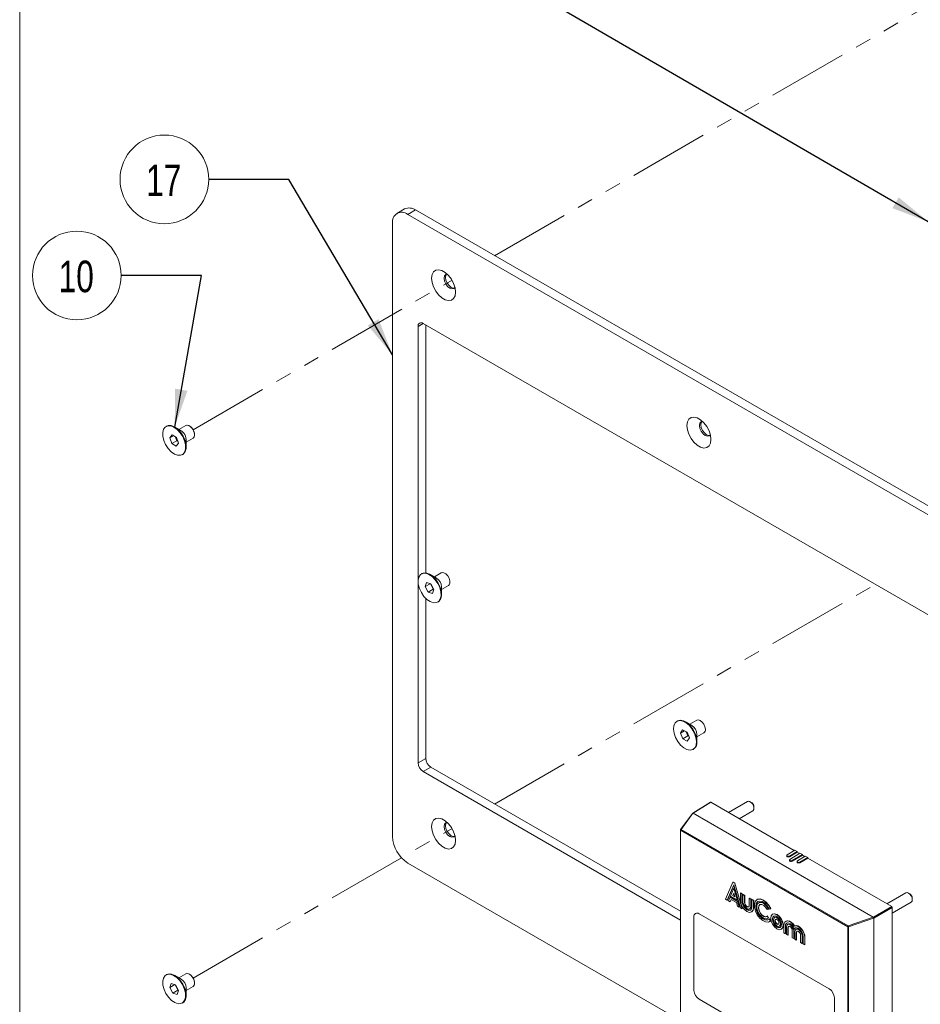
# Paper-space layout 'Sheet2' of a CAD drawing. Header units: millimetres. Extents: x 0 to 420, y 0 to 297.
# Tile 12 of 36: x 7 to 78, y 101 to 179. Entities that reach past the tile are written whole.
import ezdxf

# ---------------------------------------------------------------- set-up
doc = ezdxf.new("R2010")
doc.units = ezdxf.units.MM
doc.linetypes.add('PHANTOM', pattern=[12.7, 6.35, -1.27, 1.27, -1.27, 1.27, -1.27])
doc.styles.add('SLDTEXTSTYLE0', font='TXT', dxfattribs={"width": 0.75})
doc.dimstyles.new('SLDDIMSTYLE3', dxfattribs={"dimtxt": 0.18, "dimasz": 3, "dimexe": 0, "dimexo": 0.0625, "dimgap": 0, "dimtad": 0, "dimtih": 1, "dimtoh": 1, "dimdec": 0, "dimrnd": 1e-09, "dimzin": 0, "dimdsep": 46, "dimtxsty": 'Standard', "dimsah": 1, "dimcen": 0.09, "dimadec": 0, "dimazin": 0, "dimtfac": 3, "dimtdec": 0, "dimtofl": 0, "dimtmove": 0, "dimatfit": 3, "dimfxl": 1, "dimfrac": 2, "dimtolj": 1, "dimtzin": 0, "dimarcsym": 0})

# ---------------------------------------------------------------- blocks, each defined once
blk = doc.blocks.new('SW_NOTE_29')
at = {"color": 0, "linetype": 'Continuous', "lineweight": 0}
blk.add_circle((-3.506, 0), 3.506, dxfattribs=at)
at = {"color": 0, "linetype": 'Continuous', "lineweight": 0, "insert": (-3.556, 1.176), "char_height": 2.5, "attachment_point": 2, "style": 'SLDTEXTSTYLE0'}
blk.add_mtext('17', dxfattribs=at)
blk = doc.blocks.new('SW_NOTE_30')
at = {"color": 0, "linetype": 'Continuous', "lineweight": 0}
blk.add_circle((-3.506, 0), 3.506, dxfattribs=at)
at = {"color": 0, "linetype": 'Continuous', "lineweight": 0, "insert": (-3.556, 1.176), "char_height": 2.5, "attachment_point": 2, "style": 'SLDTEXTSTYLE0'}
blk.add_mtext('10', dxfattribs=at)

psp = doc.layouts.new('Sheet2')

# ---------------------------------------------------------------- linework, layer by layer
at = {"color": 7, "linetype": 'Continuous', "lineweight": 0}
psp.add_line((7, 7), (7, 290), dxfattribs=at)
at = {"color": 7, "linetype": 'PHANTOM', "lineweight": 0}
for p, q in [((44.571, 160.046), (85.302, 183.56)), ((20.718, 146.277), (41.201, 158.101)), ((44.571, 116.653), (74.678, 134.034)), ((20.718, 102.883), (41.201, 114.708))]:
    psp.add_line(p, q, dxfattribs=at)
at = {"color": 7, "linetype": 'Continuous', "lineweight": 15}
for p, q in [((37.45, 163.747), (36.844, 163.397)), ((38.307, 163.662), (37.701, 163.312)), ((104.573, 125.408), (38.307, 163.662)), ((103.967, 125.058), (37.701, 163.312)), ((36.489, 162.612), (36.489, 114.087)), ((38.509, 154.447), (38.509, 119.919)), ((102.755, 117.826), (38.913, 154.681)), ((39.115, 154.564), (39.115, 134.943)), ((18.618, 146.549), (18.577, 146.525)), ((19.766, 146.193), (19.261, 146.485)), ((20.147, 146.607), (19.598, 146.29)), ((19.053, 145.863), (18.87, 145.624)), ((19.166, 145.795), (18.87, 145.624)), ((19.403, 145.651), (19.053, 145.863)), ((18.87, 145.624), (19.038, 145.173)), ((19.442, 145.406), (19.038, 145.173)), ((19.038, 145.173), (19.387, 144.96)), ((19.336, 145.692), (19.442, 145.406)), ((19.387, 144.96), (19.57, 145.2)), ((19.57, 145.2), (19.403, 145.651)), ((19.442, 145.406), (19.509, 145.365)), ((20.17, 145.3), (20.718, 145.617)), ((20.17, 144.91), (20.17, 145.494)), ((19.863, 144.298), (19.903, 144.322)), ((38.821, 134.886), (38.78, 134.862)), ((39.969, 134.53), (39.464, 134.822)), ((40.35, 134.944), (39.801, 134.627)), ((39.191, 134.185), (39.081, 133.865)), ((39.47, 134.09), (39.081, 133.865)), ((39.533, 134.069), (39.191, 134.185)), ((39.493, 134.083), (39.717, 133.662)), ((39.766, 133.633), (39.533, 134.069)), ((39.081, 133.865), (39.313, 133.429)), ((39.717, 133.662), (39.313, 133.429)), ((39.313, 133.429), (39.656, 133.313)), ((39.656, 133.313), (39.766, 133.633)), ((39.717, 133.662), (39.758, 133.649)), ((40.373, 133.637), (40.921, 133.954)), ((40.373, 133.247), (40.373, 133.831)), ((39.115, 132.939), (39.115, 120.269)), ((40.066, 132.635), (40.106, 132.659)), ((59.024, 123.223), (58.983, 123.199)), ((60.172, 122.867), (59.667, 123.159)), ((60.553, 123.281), (60.004, 122.964)), ((59.441, 122.536), (59.277, 122.273)), ((59.591, 122.455), (59.277, 122.273)), ((59.79, 122.348), (59.441, 122.536)), ((59.734, 122.379), (59.866, 122.057)), ((59.976, 121.898), (59.79, 122.348)), ((59.277, 122.273), (59.462, 121.824)), ((59.866, 122.057), (59.462, 121.824)), ((59.462, 121.824), (59.812, 121.636)), ((59.812, 121.636), (59.976, 121.898)), ((59.866, 122.057), (59.923, 122.027)), ((60.576, 121.974), (61.124, 122.291)), ((60.576, 121.584), (60.576, 122.168)), ((60.269, 120.972), (60.309, 120.996)), ((38.509, 119.919), (39.115, 120.269)), ((39.519, 119.569), (38.913, 119.219)), ((38.913, 119.219), (59.268, 107.469)), ((39.519, 119.569), (59.268, 108.169)), ((61.638, 116.798), (60.238, 115.932)), ((61.667, 116.795), (60.267, 115.93)), ((68.274, 112.982), (61.667, 116.795)), ((64.569, 116.855), (63.067, 115.988)), ((63.924, 115.493), (64.998, 116.113)), ((64.884, 116.775), (64.783, 116.834)), ((65.086, 116.309), (65.086, 116.425)), ((60.218, 115.913), (59.279, 114.634)), ((60.261, 115.924), (59.322, 114.645)), ((60.223, 115.919), (60.22, 115.915)), ((74.521, 107.692), (60.261, 115.924)), ((60.264, 115.925), (60.267, 115.93)), ((60.264, 115.925), (74.523, 107.693)), ((59.268, 114.6), (59.268, 83.222)), ((72.504, 106.945), (59.285, 114.577)), ((59.285, 114.577), (59.285, 83.199)), ((59.322, 114.645), (72.541, 107.013)), ((67.716, 112.637), (68.313, 113.006)), ((68.513, 112.89), (68.313, 113.006)), ((67.681, 112.586), (67.681, 112.539)), ((67.893, 112.227), (67.893, 112.18)), ((68.513, 112.89), (67.896, 112.534)), ((67.896, 112.534), (67.897, 112.487)), ((68.514, 112.843), (67.897, 112.487)), ((67.929, 112.277), (68.724, 112.769)), ((68.924, 112.653), (68.101, 112.178)), ((68.925, 112.606), (68.103, 112.131)), ((68.514, 112.843), (68.513, 112.89)), ((68.685, 112.744), (68.514, 112.843)), ((68.539, 112.163), (69.135, 112.531)), ((69.335, 112.415), (68.718, 112.059)), ((69.336, 112.368), (68.72, 112.012)), ((68.724, 112.769), (68.924, 112.653)), ((68.925, 112.606), (68.924, 112.653)), ((69.096, 112.507), (68.925, 112.606)), ((69.135, 112.531), (69.335, 112.415)), ((69.336, 112.368), (69.335, 112.415)), ((75.981, 108.533), (69.336, 112.368)), ((37.701, 111.987), (59.268, 99.537)), ((68.101, 112.178), (68.103, 112.131)), ((68.503, 112.111), (68.503, 112.065)), ((68.718, 112.059), (68.72, 112.012)), ((62.843, 109.119), (63.418, 110.466)), ((63.491, 110.256), (62.973, 109.044)), ((63.497, 110.235), (62.993, 109.055)), ((63.491, 109.99), (63.227, 109.373)), ((63.418, 110.466), (63.439, 110.478)), ((63.418, 110.466), (63.564, 110.382)), ((63.439, 110.478), (63.584, 110.394)), ((64.009, 108.445), (63.491, 110.256)), ((63.491, 109.99), (63.511, 110.001)), ((63.755, 109.068), (63.491, 109.99)), ((63.775, 109.08), (63.511, 110.001)), ((63.564, 110.382), (63.584, 110.394)), ((63.564, 110.382), (64.14, 108.37)), ((63.584, 110.394), (64.16, 108.382)), ((62.973, 109.044), (62.843, 109.119)), ((63.194, 109.294), (63.064, 108.991)), ((63.194, 109.294), (63.214, 109.306)), ((63.788, 108.951), (63.194, 109.294)), ((63.195, 108.916), (63.276, 109.106)), ((63.809, 108.962), (63.214, 109.306)), ((63.215, 108.927), (63.288, 109.099)), ((63.227, 109.373), (63.755, 109.068)), ((63.276, 109.106), (63.706, 108.858)), ((63.491, 109.609), (63.406, 109.41)), ((63.406, 109.41), (63.426, 109.421)), ((63.406, 109.41), (63.576, 109.311)), ((63.497, 109.588), (63.426, 109.421)), ((63.426, 109.421), (63.568, 109.339)), ((63.576, 109.311), (63.491, 109.609)), ((64.012, 109.605), (64.032, 109.617)), ((64.012, 109.605), (64.134, 109.535)), ((64.012, 109.038), (64.012, 109.605)), ((64.032, 109.617), (64.154, 109.547)), ((64.134, 109.535), (64.154, 109.547)), ((64.134, 109.535), (64.134, 108.968)), ((64.154, 109.547), (64.154, 108.98)), ((64.218, 109.486), (64.239, 109.498)), ((64.218, 109.486), (64.34, 109.416)), ((64.218, 109.486), (64.218, 108.919)), ((64.239, 109.498), (64.36, 109.428)), ((64.34, 109.416), (64.36, 109.428)), ((64.34, 109.416), (64.34, 108.849)), ((64.36, 109.428), (64.36, 108.861)), ((64.715, 109.199), (64.736, 109.211)), ((64.715, 109.199), (64.715, 108.633)), ((64.715, 109.199), (64.837, 109.129)), ((64.736, 109.211), (64.857, 109.141)), ((64.837, 109.129), (64.857, 109.141)), ((64.837, 109.129), (64.837, 108.563)), ((64.857, 109.141), (64.857, 108.574)), ((64.921, 109.081), (64.942, 109.092)), ((64.942, 109.092), (65.063, 109.022)), ((65.337, 109.1), (65.317, 109.088)), ((77.095, 109.624), (75.593, 108.757)), ((77.41, 109.544), (77.309, 109.603)), ((77.612, 109.078), (77.612, 109.194)), ((62.973, 109.044), (62.993, 109.055)), ((63.064, 108.991), (63.195, 108.916)), ((63.195, 108.916), (63.215, 108.927)), ((63.706, 108.858), (63.788, 108.573)), ((63.755, 109.068), (63.775, 109.08)), ((63.788, 108.951), (63.809, 108.962)), ((63.918, 108.498), (63.788, 108.951)), ((63.788, 108.573), (63.918, 108.498)), ((63.938, 108.51), (63.809, 108.962)), ((63.918, 108.498), (63.938, 108.51)), ((64.14, 108.37), (64.009, 108.445)), ((64.134, 108.968), (64.154, 108.98)), ((64.14, 108.37), (64.16, 108.382)), ((64.34, 108.849), (64.36, 108.861)), ((64.746, 108.362), (64.766, 108.374)), ((64.837, 108.563), (64.857, 108.574)), ((64.921, 109.081), (65.043, 109.011)), ((64.921, 109.081), (64.921, 108.514)), ((65.043, 109.011), (65.063, 109.022)), ((65.043, 109.011), (65.043, 108.444)), ((65.043, 108.444), (65.063, 108.455)), ((65.063, 109.022), (65.063, 108.455)), ((65.483, 108.848), (65.463, 108.836)), ((66.226, 108.326), (66.127, 108.3)), ((66.226, 108.326), (66.246, 108.338)), ((66.392, 108.369), (66.294, 108.344)), ((66.392, 108.369), (66.413, 108.381)), ((74.531, 107.696), (75.981, 108.533)), ((76.021, 108.463), (74.571, 107.626)), ((76.021, 108.014), (77.524, 108.882)), ((76.021, 74.667), (76.021, 108.463)), ((60.339, 107.736), (60.339, 101.903)), ((71.046, 102.021), (60.743, 107.969)), ((64.892, 108.11), (64.912, 108.122)), ((66.127, 107.782), (66.148, 107.794)), ((66.226, 107.644), (66.127, 107.782)), ((66.246, 107.655), (66.148, 107.794)), ((66.174, 107.604), (66.194, 107.615)), ((66.194, 107.615), (66.246, 107.655)), ((66.226, 107.644), (66.246, 107.655)), ((66.294, 107.546), (66.314, 107.558)), ((66.392, 107.407), (66.294, 107.546)), ((66.413, 107.419), (66.314, 107.558)), ((66.581, 107.94), (66.561, 107.928)), ((66.726, 107.688), (66.706, 107.676)), ((72.541, 107.013), (74.521, 107.692)), ((74.549, 107.617), (72.569, 106.939)), ((74.531, 107.696), (74.523, 107.693)), ((74.549, 107.617), (74.556, 107.619)), ((74.556, 73.886), (74.556, 107.619)), ((74.571, 107.626), (74.571, 73.892)), ((66.32, 107.351), (66.34, 107.363)), ((66.34, 107.363), (66.413, 107.419)), ((66.392, 107.407), (66.413, 107.419)), ((67.1, 106.993), (67.121, 107.005)), ((67.246, 106.741), (67.266, 106.752)), ((67.449, 107.051), (67.449, 106.46)), ((67.57, 106.981), (67.59, 106.993)), ((67.57, 106.39), (67.57, 106.981)), ((67.59, 106.401), (67.59, 106.993)), ((67.614, 107.383), (67.594, 107.371)), ((67.655, 106.932), (67.655, 106.341)), ((67.759, 107.13), (67.739, 107.118)), ((67.776, 106.862), (67.796, 106.874)), ((67.776, 106.271), (67.776, 106.862)), ((67.796, 106.282), (67.796, 106.874)), ((68.273, 106.999), (68.293, 107.011)), ((68.273, 106.775), (68.293, 106.786)), ((68.293, 106.786), (68.35, 106.847)), ((68.42, 106.749), (68.4, 106.737)), ((72.504, 75.568), (72.504, 106.945)), ((72.569, 106.939), (72.569, 75.561)), ((67.449, 106.46), (67.57, 106.39)), ((67.57, 106.39), (67.59, 106.401)), ((67.655, 106.341), (67.776, 106.271)), ((67.776, 106.271), (67.796, 106.282)), ((68.109, 106.67), (68.109, 106.078)), ((68.109, 106.078), (68.231, 106.008)), ((68.231, 106.6), (68.251, 106.611)), ((68.231, 106.008), (68.231, 106.6)), ((68.231, 106.008), (68.251, 106.02)), ((68.251, 106.02), (68.251, 106.611)), ((68.316, 105.959), (68.316, 106.551)), ((68.437, 106.481), (68.457, 106.492)), ((68.437, 106.481), (68.437, 105.889)), ((68.457, 106.492), (68.457, 105.901)), ((68.77, 105.697), (68.77, 106.288)), ((68.891, 106.218), (68.912, 106.23)), ((68.891, 106.218), (68.891, 105.627)), ((68.912, 106.23), (68.912, 105.639)), ((68.976, 105.578), (68.976, 106.169)), ((69.097, 106.099), (69.118, 106.111)), ((69.097, 106.099), (69.097, 105.508)), ((69.118, 106.111), (69.118, 105.52)), ((68.437, 105.889), (68.316, 105.959)), ((68.437, 105.889), (68.457, 105.901)), ((68.891, 105.627), (68.77, 105.697)), ((68.891, 105.627), (68.912, 105.639)), ((69.097, 105.508), (68.976, 105.578)), ((69.097, 105.508), (69.118, 105.52)), ((18.618, 103.155), (18.577, 103.132)), ((19.766, 102.8), (19.261, 103.092)), ((20.147, 103.213), (19.598, 102.897)), ((18.988, 102.455), (18.877, 102.135)), ((19.267, 102.36), (18.877, 102.135)), ((18.877, 102.135), (19.11, 101.699)), ((19.33, 102.339), (18.988, 102.455)), ((19.29, 102.352), (19.514, 101.932)), ((19.563, 101.902), (19.33, 102.339)), ((20.17, 101.907), (20.718, 102.223)), ((20.17, 101.517), (20.17, 102.1)), ((19.514, 101.932), (19.11, 101.699)), ((19.11, 101.699), (19.453, 101.582)), ((19.453, 101.582), (19.563, 101.902)), ((19.514, 101.932), (19.554, 101.918)), ((71.45, 95.489), (71.45, 101.321)), ((19.863, 100.905), (19.903, 100.928)), ((60.743, 101.203), (71.046, 95.255))]:
    psp.add_line(p, q, dxfattribs=at)
at = {"color": 8, "linetype": 'Continuous', "lineweight": 15}
psp.add_line((38.913, 154.68), (38.509, 154.447), dxfattribs=at)
at = {"color": 7, "linetype": 'Continuous', "lineweight": 15, "flags": 128}
for points in [[(41.479, 157.165), (41.441, 157.496), (41.328, 157.845), (41.151, 158.183), (40.924, 158.483), (40.665, 158.721), (40.394, 158.877), (40.135, 158.939), (39.908, 158.901), (39.731, 158.767), (39.618, 158.548), (39.58, 158.262), (39.618, 157.931), (39.731, 157.582), (39.908, 157.244), (40.135, 156.944), (40.394, 156.706), (40.665, 156.55), (40.924, 156.488), (41.151, 156.526), (41.328, 156.66), (41.441, 156.879), (41.479, 157.165)], [(40.824, 158.586), (40.703, 158.556), (40.604, 158.443), (40.57, 158.262), (40.604, 158.041), (40.703, 157.814), (40.851, 157.615), (41.024, 157.474), (41.198, 157.414), (41.346, 157.443), (41.432, 157.532)], [(40.763, 158.58), (40.716, 158.507), (40.681, 158.326), (40.716, 158.105), (40.814, 157.878), (40.962, 157.679), (41.136, 157.538), (41.31, 157.478), (41.397, 157.483)], [(61.682, 145.502), (61.644, 145.834), (61.531, 146.182), (61.354, 146.52), (61.127, 146.82), (60.868, 147.058), (60.597, 147.214), (60.338, 147.276), (60.111, 147.238), (59.934, 147.105), (59.821, 146.885), (59.783, 146.599), (59.821, 146.268), (59.934, 145.919), (60.111, 145.581), (60.338, 145.281), (60.597, 145.043), (60.868, 144.887), (61.127, 144.825), (61.354, 144.863), (61.531, 144.997), (61.644, 145.216), (61.682, 145.502)], [(19.694, 146.034), (19.457, 146.289), (19.2, 146.473), (18.944, 146.571), (18.712, 146.576), (18.52, 146.486), (18.385, 146.309), (18.318, 146.059), (18.323, 145.757), (18.402, 145.427), (18.547, 145.096), (18.746, 144.79), (18.984, 144.535), (19.241, 144.351), (19.496, 144.252), (19.729, 144.248), (19.92, 144.338), (20.055, 144.515), (20.123, 144.765), (20.117, 145.067), (20.038, 145.397), (19.894, 145.728), (19.694, 146.034)], [(19.735, 146.057), (19.497, 146.312), (19.24, 146.497), (18.985, 146.595), (18.752, 146.599), (18.618, 146.549)], [(20.643, 146.388), (20.495, 146.536), (20.338, 146.62), (20.194, 146.626), (20.147, 146.607)], [(61.027, 146.923), (60.906, 146.893), (60.808, 146.78), (60.773, 146.599), (60.808, 146.378), (60.906, 146.151), (61.054, 145.952), (61.228, 145.811), (61.401, 145.751), (61.549, 145.78), (61.635, 145.869)], [(60.967, 146.917), (60.919, 146.844), (60.884, 146.663), (60.919, 146.442), (61.017, 146.215), (61.165, 146.016), (61.339, 145.876), (61.513, 145.815), (61.6, 145.82)], [(19.903, 144.322), (19.961, 144.361), (20.096, 144.539), (20.163, 144.788), (20.157, 145.09), (20.079, 145.42), (19.934, 145.752), (19.735, 146.057)], [(19.976, 146.003), (19.828, 146.152), (19.766, 146.193)], [(20.718, 145.617), (20.777, 145.669), (20.832, 145.809), (20.825, 145.994), (20.759, 146.198), (20.643, 146.388)], [(38.533, 134.051), (38.621, 133.719), (38.773, 133.39), (38.979, 133.089), (39.22, 132.843), (39.478, 132.669), (39.732, 132.583), (39.96, 132.592), (40.145, 132.694), (40.272, 132.882), (40.329, 133.14), (40.314, 133.447), (40.226, 133.779), (40.073, 134.108), (39.867, 134.408), (39.626, 134.655), (39.368, 134.829), (39.115, 134.915), (38.886, 134.906), (38.701, 134.804), (38.575, 134.616), (38.517, 134.358), (38.533, 134.051)], [(40.106, 132.659), (40.186, 132.717), (40.312, 132.905), (40.37, 133.163), (40.354, 133.47), (40.266, 133.802), (40.113, 134.132), (39.908, 134.432), (39.666, 134.679), (39.409, 134.852), (39.155, 134.938), (38.927, 134.929), (38.821, 134.886)], [(40.921, 133.954), (40.973, 133.997), (41.032, 134.132), (41.031, 134.315), (40.97, 134.518), (40.857, 134.71), (40.711, 134.863), (40.554, 134.953), (40.409, 134.966), (40.35, 134.944)], [(60.535, 121.599), (60.489, 121.919), (60.373, 122.253), (60.197, 122.574), (59.974, 122.855), (59.724, 123.074), (59.465, 123.212), (59.219, 123.26), (59.007, 123.212), (58.844, 123.073), (58.745, 122.854), (58.718, 122.573), (58.764, 122.253), (58.879, 121.919), (59.056, 121.598), (59.278, 121.317), (59.529, 121.098), (59.788, 120.96), (60.033, 120.912), (60.246, 120.96), (60.408, 121.099), (60.507, 121.318), (60.535, 121.599)], [(60.575, 121.622), (60.529, 121.943), (60.414, 122.277), (60.237, 122.597), (60.015, 122.878), (59.764, 123.097), (59.505, 123.236), (59.26, 123.283), (59.047, 123.235), (59.024, 123.223)], [(61.242, 122.569), (61.206, 122.767), (61.114, 122.968), (60.98, 123.141), (60.824, 123.26), (60.671, 123.307), (60.553, 123.281)], [(64.961, 116.665), (64.854, 116.784), (64.735, 116.857), (64.624, 116.873), (64.569, 116.855)], [(64.884, 116.775), (64.931, 116.742), (65.003, 116.663)], [(64.998, 116.113), (65.029, 116.137), (65.078, 116.233), (65.083, 116.366), (65.041, 116.518), (64.961, 116.665)], [(41.479, 113.772), (41.441, 114.103), (41.328, 114.452), (41.151, 114.79), (40.924, 115.09), (40.665, 115.328), (40.394, 115.484), (40.135, 115.545), (39.908, 115.508), (39.731, 115.374), (39.618, 115.155), (39.58, 114.868), (39.618, 114.537), (39.731, 114.189), (39.908, 113.85), (40.135, 113.551), (40.394, 113.313), (40.665, 113.157), (40.924, 113.095), (41.151, 113.133), (41.328, 113.266), (41.441, 113.485), (41.479, 113.772)], [(40.824, 115.193), (40.703, 115.163), (40.604, 115.049), (40.57, 114.868), (40.604, 114.648), (40.703, 114.42), (40.851, 114.221), (41.024, 114.081), (41.198, 114.021), (41.346, 114.049), (41.432, 114.139)], [(40.763, 115.186), (40.716, 115.113), (40.681, 114.933), (40.716, 114.712), (40.814, 114.484), (40.962, 114.286), (41.136, 114.145), (41.31, 114.085), (41.397, 114.09)], [(67.896, 112.534), (67.855, 112.518), (67.807, 112.512), (67.759, 112.517), (67.718, 112.533), (67.691, 112.556), (67.681, 112.585), (67.69, 112.613), (67.716, 112.637)], [(67.897, 112.487), (67.856, 112.471), (67.807, 112.465), (67.759, 112.47), (67.718, 112.486), (67.69, 112.51), (67.681, 112.538), (67.681, 112.539)], [(68.101, 112.178), (68.062, 112.162), (68.015, 112.156), (67.969, 112.161), (67.929, 112.176), (67.903, 112.199), (67.893, 112.226), (67.903, 112.254), (67.929, 112.277)], [(68.103, 112.131), (68.063, 112.115), (68.016, 112.109), (67.969, 112.114), (67.929, 112.129), (67.902, 112.153), (67.893, 112.18), (67.893, 112.18)], [(68.718, 112.059), (68.677, 112.043), (68.629, 112.037), (68.581, 112.043), (68.54, 112.058), (68.513, 112.082), (68.503, 112.11), (68.512, 112.138), (68.539, 112.163)], [(68.72, 112.012), (68.678, 111.996), (68.63, 111.99), (68.581, 111.996), (68.54, 112.012), (68.513, 112.035), (68.503, 112.064), (68.503, 112.065)], [(66.392, 108.369), (66.223, 108.658), (66.009, 108.898), (65.774, 109.063), (65.544, 109.133), (65.344, 109.102), (65.197, 108.973), (65.119, 108.76), (65.119, 108.487), (65.197, 108.184), (65.344, 107.885), (65.544, 107.623), (65.774, 107.428), (66.009, 107.321), (66.223, 107.314), (66.392, 107.407)], [(66.413, 108.381), (66.244, 108.67), (66.03, 108.91), (65.794, 109.074), (65.564, 109.145), (65.364, 109.114), (65.337, 109.1)], [(77.309, 109.603), (77.193, 109.643), (77.095, 109.624)], [(77.524, 108.882), (77.524, 108.882), (77.589, 108.957), (77.612, 109.078), (77.589, 109.225), (77.524, 109.376), (77.425, 109.509), (77.309, 109.603)], [(64.012, 109.038), (64.051, 108.788), (64.163, 108.531), (64.33, 108.305), (64.527, 108.146), (64.725, 108.078), (64.892, 108.11), (65.003, 108.239), (65.043, 108.444)], [(64.134, 108.968), (64.163, 108.777), (64.249, 108.58), (64.377, 108.408), (64.527, 108.286), (64.678, 108.234), (64.806, 108.259), (64.891, 108.357), (64.921, 108.514)], [(64.154, 108.98), (64.184, 108.789), (64.269, 108.592), (64.397, 108.419), (64.548, 108.298), (64.698, 108.245), (64.816, 108.265)], [(64.218, 108.919), (64.242, 108.769), (64.309, 108.615), (64.409, 108.48), (64.527, 108.384), (64.646, 108.343), (64.746, 108.362), (64.813, 108.44), (64.837, 108.563)], [(64.34, 108.849), (64.354, 108.758), (64.395, 108.664), (64.456, 108.582), (64.527, 108.524), (64.599, 108.499), (64.66, 108.511), (64.701, 108.558), (64.715, 108.633)], [(64.36, 108.861), (64.374, 108.77), (64.415, 108.676), (64.476, 108.594), (64.548, 108.536), (64.62, 108.511), (64.67, 108.517)], [(64.766, 108.374), (64.766, 108.374), (64.833, 108.451), (64.857, 108.574)], [(64.912, 108.122), (64.912, 108.122), (65.024, 108.25), (65.063, 108.455)], [(66.294, 108.344), (66.143, 108.599), (65.95, 108.806), (65.74, 108.938), (65.54, 108.978), (65.376, 108.922), (65.268, 108.776), (65.231, 108.559), (65.268, 108.299), (65.376, 108.029), (65.54, 107.783), (65.74, 107.592), (65.95, 107.482), (66.143, 107.466), (66.294, 107.546)], [(65.413, 108.945), (65.396, 108.934), (65.288, 108.788), (65.251, 108.571), (65.288, 108.311), (65.396, 108.04), (65.56, 107.794), (65.76, 107.604), (65.97, 107.494), (66.163, 107.478), (66.244, 107.506)], [(66.226, 108.326), (66.084, 108.56), (65.903, 108.743), (65.71, 108.85), (65.533, 108.863), (65.398, 108.781), (65.325, 108.616), (65.325, 108.393), (65.398, 108.144), (65.533, 107.906), (65.71, 107.715), (65.903, 107.598), (66.084, 107.573), (66.226, 107.644)], [(66.127, 108.3), (66.01, 108.491), (65.858, 108.635), (65.701, 108.707), (65.563, 108.695), (65.47, 108.6), (65.437, 108.44), (65.47, 108.242), (65.563, 108.039), (65.701, 107.868), (65.858, 107.758), (66.01, 107.728), (66.127, 107.782)], [(65.559, 108.693), (65.49, 108.612), (65.457, 108.452), (65.49, 108.253), (65.583, 108.051), (65.721, 107.88), (65.879, 107.77), (66.03, 107.739), (66.098, 107.758)], [(66.246, 108.338), (66.104, 108.571), (65.924, 108.755), (65.73, 108.861), (65.553, 108.874), (65.483, 108.848)], [(67.388, 107.055), (67.351, 107.29), (67.246, 107.532), (67.089, 107.745), (66.903, 107.894), (66.718, 107.959), (66.56, 107.928), (66.455, 107.807), (66.418, 107.614), (66.455, 107.379), (66.56, 107.136), (66.718, 106.924), (66.903, 106.775), (67.089, 106.71), (67.246, 106.741), (67.351, 106.862), (67.388, 107.055)], [(67.267, 107.125), (67.239, 107.301), (67.16, 107.483), (67.043, 107.642), (66.903, 107.754), (66.764, 107.803), (66.646, 107.78), (66.567, 107.689), (66.54, 107.544), (66.567, 107.368), (66.646, 107.186), (66.764, 107.027), (66.903, 106.915), (67.043, 106.866), (67.16, 106.889), (67.239, 106.98), (67.267, 107.125)], [(66.924, 106.926), (66.784, 107.038), (66.666, 107.198), (66.588, 107.379), (66.56, 107.556), (66.588, 107.701), (66.656, 107.785)], [(67.408, 107.066), (67.372, 107.302), (67.266, 107.544), (67.109, 107.756), (66.924, 107.906), (66.738, 107.971), (66.581, 107.94)], [(67.182, 107.174), (67.161, 107.309), (67.1, 107.448), (67.01, 107.57), (66.903, 107.656), (66.797, 107.693), (66.706, 107.676), (66.646, 107.606), (66.625, 107.495), (66.646, 107.36), (66.706, 107.221), (66.797, 107.099), (66.903, 107.013), (67.01, 106.975), (67.1, 106.993), (67.161, 107.063), (67.182, 107.174)], [(67.202, 107.185), (67.181, 107.321), (67.121, 107.46), (67.03, 107.582), (66.924, 107.668), (66.817, 107.705), (66.726, 107.688)], [(67.061, 107.243), (67.049, 107.32), (67.015, 107.399), (66.964, 107.468), (66.903, 107.516), (66.843, 107.537), (66.792, 107.527), (66.758, 107.488), (66.746, 107.425), (66.758, 107.349), (66.792, 107.27), (66.843, 107.201), (66.903, 107.152), (66.964, 107.132), (67.015, 107.141), (67.049, 107.181), (67.061, 107.243)], [(66.924, 107.164), (66.863, 107.213), (66.812, 107.282), (66.778, 107.361), (66.766, 107.437), (66.778, 107.5), (66.802, 107.532)], [(67.024, 107.148), (66.984, 107.143), (66.924, 107.164)], [(67.17, 106.895), (67.063, 106.878), (66.924, 106.926)], [(67.121, 107.005), (67.121, 107.005), (67.181, 107.074), (67.202, 107.185)], [(67.266, 106.752), (67.266, 106.752), (67.372, 106.873), (67.408, 107.066)], [(68.273, 106.999), (68.155, 107.158), (68.02, 107.285), (67.878, 107.369), (67.742, 107.403), (67.622, 107.385), (67.528, 107.316), (67.469, 107.201), (67.449, 107.051)], [(68.273, 106.775), (68.199, 106.931), (68.096, 107.07), (67.977, 107.175), (67.854, 107.235), (67.741, 107.244), (67.649, 107.201), (67.59, 107.11), (67.57, 106.981)], [(68.293, 107.011), (68.175, 107.17), (68.04, 107.296), (67.898, 107.38), (67.762, 107.415), (67.642, 107.396), (67.614, 107.383)], [(68.231, 106.6), (68.209, 106.74), (68.146, 106.883), (68.053, 107.009), (67.943, 107.098), (67.833, 107.137), (67.739, 107.118), (67.677, 107.047), (67.655, 106.932)], [(68.251, 106.611), (68.229, 106.751), (68.167, 106.895), (68.073, 107.021), (67.963, 107.11), (67.853, 107.148), (67.759, 107.13)], [(68.109, 106.67), (68.097, 106.751), (68.061, 106.834), (68.007, 106.907), (67.943, 106.958), (67.879, 106.981), (67.825, 106.97), (67.789, 106.928), (67.776, 106.862)], [(67.835, 106.975), (67.809, 106.94), (67.796, 106.874)], [(68.273, 106.999), (68.391, 107.022), (68.526, 106.992), (68.668, 106.913), (68.804, 106.789), (68.924, 106.633), (69.018, 106.456), (69.077, 106.273), (69.097, 106.099)], [(68.273, 106.775), (68.348, 106.845), (68.45, 106.865), (68.569, 106.833), (68.692, 106.751), (68.806, 106.629), (68.897, 106.481), (68.956, 106.322), (68.976, 106.169)], [(68.293, 107.011), (68.411, 107.034), (68.547, 107.004), (68.688, 106.924), (68.825, 106.801), (68.945, 106.645), (69.038, 106.468), (69.097, 106.285), (69.118, 106.111)], [(68.316, 106.551), (68.337, 106.665), (68.4, 106.737), (68.493, 106.755), (68.603, 106.717), (68.714, 106.628), (68.807, 106.502), (68.869, 106.358), (68.891, 106.218)], [(68.42, 106.749), (68.513, 106.767), (68.624, 106.729), (68.734, 106.64), (68.827, 106.514), (68.89, 106.37), (68.912, 106.23)], [(68.437, 106.481), (68.449, 106.547), (68.486, 106.589), (68.54, 106.599), (68.603, 106.577), (68.667, 106.526), (68.721, 106.453), (68.757, 106.369), (68.77, 106.288)], [(68.457, 106.492), (68.47, 106.559), (68.496, 106.594)], [(18.33, 102.32), (18.418, 101.989), (18.57, 101.659), (18.776, 101.359), (19.017, 101.112), (19.275, 100.939), (19.529, 100.853), (19.757, 100.861), (19.942, 100.964), (20.069, 101.151), (20.126, 101.409), (20.111, 101.717), (20.023, 102.048), (19.87, 102.378), (19.664, 102.678), (19.423, 102.925), (19.165, 103.098), (18.912, 103.184), (18.683, 103.176), (18.498, 103.073), (18.372, 102.886), (18.314, 102.628), (18.33, 102.32)], [(19.903, 100.928), (19.982, 100.987), (20.109, 101.175), (20.167, 101.433), (20.151, 101.74), (20.063, 102.072), (19.91, 102.401), (19.705, 102.701), (19.463, 102.948), (19.205, 103.122), (18.952, 103.208), (18.724, 103.199), (18.618, 103.155)], [(20.718, 102.223), (20.77, 102.267), (20.829, 102.402), (20.828, 102.584), (20.767, 102.787), (20.654, 102.98), (20.508, 103.133), (20.351, 103.222), (20.205, 103.235), (20.147, 103.213)]]:
    psp.add_lwpolyline(points, dxfattribs=at)
at = {"color": 7, "linetype": 'PHANTOM', "lineweight": 0, "flags": 128}
for points in [[(20.836, 145.878), (20.806, 146.075), (20.718, 146.277), (20.587, 146.454), (20.432, 146.578), (20.278, 146.632), (20.147, 146.607)], [(20.718, 145.617), (20.718, 145.617), (20.806, 145.718), (20.836, 145.878)], [(20.836, 102.485), (20.806, 102.681), (20.718, 102.883), (20.587, 103.06), (20.432, 103.185), (20.278, 103.239), (20.147, 103.213)], [(20.718, 102.223), (20.718, 102.224), (20.806, 102.324), (20.836, 102.485)]]:
    psp.add_lwpolyline(points, dxfattribs=at)
at = {"color": 7, "linetype": 'Continuous', "lineweight": 15}
for centre, radius, start, end in [((37.805, 162.961), 0.862, 54.38242, 114.30712), ((37.228, 162.732), 0.749, 50.79671, 189.21404), ((38.756, 154.487), 0.25, 50.79671, 189.21404), ((19.309, 145.459), 0.861, 2.31786, 39.22286), ((39.515, 133.802), 0.858, 1.91173, 58.08289), ((59.718, 122.139), 0.858, 1.90693, 58.08769), ((60.972, 122.52), 0.275, 303.6153, 10.39728), ((59.923, 121.529), 0.659, 305.92017, 8.09241), ((39.993, 120.309), 0.878, 182.60548, 237.39452), ((39.386, 119.959), 0.878, 182.60548, 237.39452), ((64.668, 116.411), 0.419, 1.93975, 36.88247), ((60.264, 115.879), 0.0571, 141.29449, 143.71277), ((60.268, 115.883), 0.0571, 121.72906, 141.29449), ((60.293, 115.876), 0.0579, 120.87886, 123.87678), ((59.325, 114.6), 0.0571, 143.71277, 180), ((59.373, 114.572), 0.0887, 125.46459, 177.21013), ((39.121, 114.206), 2.635, 182.60548, 237.39452), ((77.174, 109.174), 0.439, 2.60548, 57.39452), ((60.585, 107.776), 0.25, 50.79671, 189.21404), ((74.553, 107.644), 0.0579, 120.87886, 123.87678), ((74.392, 107.601), 0.157, 5.84339, 35.06375), ((74.409, 107.613), 0.14, 1.72236, 34.94663), ((74.481, 107.62), 0.0906, 3.52223, 56.47777), ((74.416, 107.615), 0.14, 1.72236, 34.94663), ((74.538, 107.686), 0.0684, 284.91229, 298.65239), ((67.846, 107.023), 0.257, 127.3839, 186.83957), ((72.593, 106.941), 0.0887, 125.46459, 177.21013), ((72.545, 107.025), 0.0894, 242.90226, 285.69951), ((72.413, 106.923), 0.157, 5.84339, 35.06375), ((19.312, 102.072), 0.858, 1.91173, 58.08289), ((61.216, 101.943), 0.878, 182.60548, 237.39452), ((70.573, 101.281), 0.878, 2.60548, 57.39452)]:
    psp.add_arc(centre, radius, start, end, dxfattribs=at)
at = {"color": 8, "linetype": 'Continuous', "lineweight": 15}
for centre, radius, start, end in [((60.248, 115.887), 0.0392, 69.89436, 138.44326), ((60.25, 115.887), 0.0407, 69.78186, 137.15988), ((60.253, 115.892), 0.0407, 69.78186, 137.15988), ((60.251, 115.907), 0.0278, 53.48924, 117.32586), ((59.296, 114.602), 0.0281, 184.99116, 246.32898), ((59.308, 114.608), 0.0392, 69.89436, 138.44326)]:
    psp.add_arc(centre, radius, start, end, dxfattribs=at)
at = {"color": 7, "linetype": 'Continuous', "lineweight": 15}
for centre, ratio, start_param, end_param in [((61.667, 116.749), 0.577206, 5.498021, 6.300635), ((75.981, 108.486), 0.577557, 3.927224, 5.497716)]:
    psp.add_ellipse(centre, major_axis=(-0.0286, 0.0495), ratio=ratio, start_param=start_param, end_param=end_param, dxfattribs=at)

# ---------------------------------------------------------------- block references
at = {"color": 7, "linetype": 'Continuous', "lineweight": 0}
for name, p in [('SW_NOTE_29', (21.951, 166.084)), ('SW_NOTE_30', (15.027, 158.479))]:
    psp.add_blockref(name, p, dxfattribs=at)

# ---------------------------------------------------------------- leaders
for points in [[(135.258, 165.189), (83.352, 210.352), (77.002, 210.352)], [(126.744, 168.134), (78.131, 205.017), (71.781, 205.017)], [(78.879, 162.728), (42.603, 183.791), (36.253, 183.791)], [(36.489, 152.19), (28.301, 166.084), (21.951, 166.084)], [(19.261, 146.485), (21.377, 158.479), (15.027, 158.479)]]:
    psp.add_leader(points, dimstyle='SLDDIMSTYLE3', dxfattribs=at)

doc.saveas('drawing.dxf')
